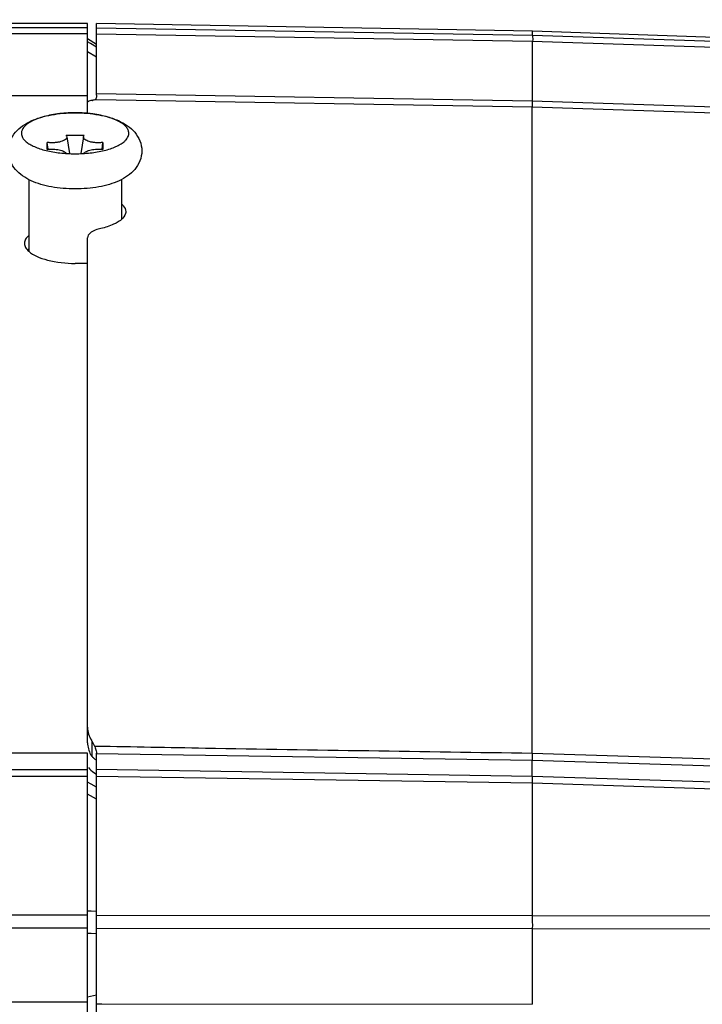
# Model space of a CAD drawing. Header units: millimetres. Extents: x 0 to 420, y 0 to 297.
# Tile 70 of 100: x 209 to 217, y 208 to 219. Entities that reach past the tile are written whole.
import ezdxf

# ---------------------------------------------------------------- set-up
doc = ezdxf.new("R2010")
doc.units = ezdxf.units.MM
doc.header["$LTSCALE"] = 23.1
doc.layers.get('0').update_dxf_attribs({"linetype": 'CONTINUOUS'})
doc.layers.add('DIM_PILOTEES', color=7, linetype='CONTINUOUS')
doc.styles.get("Standard").update_dxf_attribs({"font": 'txt', "width": 0.7})
doc.dimstyles.new('DIMSTYLE_5', dxfattribs={"dimtxt": 2.5, "dimasz": 3.5, "dimexe": 2, "dimexo": 0, "dimtad": 1, "dimlfac": 5, "dimdsep": 46, "dimtxsty": 'Standard', "dimblk": '_FILLED', "dimblk1": '_FILLED', "dimblk2": '_FILLED', "dimcen": 0, "dimazin": 2, "dimtp": 0.5, "dimtm": 0.5, "dimtfac": 1, "dimtofl": 0, "dimtmove": 0, "dimatfit": 3, "dimldrblk": '_FILLED', "dimfxl": 0, "dimtolj": 1, "dimarcsym": 0})
doc.dimstyles.new('DIMSTYLE_6', dxfattribs={"dimtxt": 2.5, "dimasz": 3.5, "dimexe": 2, "dimexo": 0, "dimtad": 1, "dimdec": 1, "dimlfac": 5, "dimdsep": 46, "dimtxsty": 'Standard', "dimblk": '_FILLED', "dimblk1": '_FILLED', "dimblk2": '_FILLED', "dimcen": 0, "dimazin": 2, "dimtp": 0.5, "dimtm": 0.5, "dimtfac": 1, "dimtdec": 1, "dimtofl": 0, "dimtmove": 0, "dimatfit": 3, "dimldrblk": '_FILLED', "dimfxl": 0, "dimtolj": 1, "dimarcsym": 0})
doc.dimstyles.new('DIMSTYLE_7', dxfattribs={"dimtxt": 2.5, "dimasz": 3.5, "dimexe": 2, "dimexo": 0, "dimtad": 1, "dimdec": 1, "dimlfac": 5, "dimdsep": 46, "dimtxsty": 'Standard', "dimblk": '_FILLED', "dimblk1": '_FILLED', "dimblk2": '_FILLED', "dimcen": 0, "dimazin": 2, "dimtp": 0.3, "dimtm": 0.3, "dimtfac": 1, "dimtdec": 1, "dimtofl": 0, "dimtmove": 0, "dimatfit": 3, "dimldrblk": '_FILLED', "dimfxl": 0, "dimtolj": 1, "dimarcsym": 0})

# ---------------------------------------------------------------- blocks, each defined once
blk = doc.blocks.new('_FILLED')
at = {"color": 0, "linetype": 'ByBlock'}
blk.add_solid([(0, 0), (-1, 0.1429), (-1, -0.1429)], dxfattribs=at)
blk = doc.blocks.new('*D6')
at = {"layer": 'DIM_PILOTEES', "color": 2, "linetype": 'Continuous'}
for p, q in [((190.452, 210.298), (190.452, 242.392)), ((243.711, 216.801), (243.711, 242.392)), ((190.452, 240.392), (217.082, 240.392)), ((243.711, 240.392), (217.082, 240.392))]:
    blk.add_line(p, q, dxfattribs=at)
at = {"layer": 'DIM_PILOTEES', "color": 2, "linetype": 'Continuous', "xscale": 3.5, "yscale": 3.5, "zscale": 3.5, "rotation": 180}
blk.add_blockref('_FILLED', (190.452, 240.392), dxfattribs=at)
at = {"layer": 'DIM_PILOTEES', "color": 2, "linetype": 'Continuous', "xscale": 3.5, "yscale": 3.5, "zscale": 3.5}
blk.add_blockref('_FILLED', (243.711, 240.392), dxfattribs=at)
at = {"layer": 'DIM_PILOTEES', "color": 2, "linetype": 'Continuous', "insert": (217.082, 243.517), "char_height": 2.5, "width": 13.66071, "attachment_point": 2, "line_spacing_factor": 0.9}
blk.add_mtext('{\\ftxt;\\W0.0001;\\H0.0001;\\~}{\\ftxt;\\W3.6428571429;\\H2.5; }{\\ftxt;\\W0.0001;\\H0.0001;\\~}', dxfattribs=at)
blk = doc.blocks.new('*D7')
at = {"layer": 'DIM_PILOTEES', "color": 2, "linetype": 'Continuous'}
for p, q in [((190.452, 210.298), (190.452, 237.392)), ((230.501, 217.363), (230.501, 237.392)), ((190.452, 235.392), (210.477, 235.392)), ((230.501, 235.392), (210.477, 235.392))]:
    blk.add_line(p, q, dxfattribs=at)
at = {"layer": 'DIM_PILOTEES', "color": 2, "linetype": 'Continuous', "xscale": 3.5, "yscale": 3.5, "zscale": 3.5, "rotation": 180}
blk.add_blockref('_FILLED', (190.452, 235.392), dxfattribs=at)
at = {"layer": 'DIM_PILOTEES', "color": 2, "linetype": 'Continuous', "xscale": 3.5, "yscale": 3.5, "zscale": 3.5}
blk.add_blockref('_FILLED', (230.501, 235.392), dxfattribs=at)
at = {"layer": 'DIM_PILOTEES', "color": 2, "linetype": 'Continuous', "insert": (210.477, 238.517), "char_height": 2.5, "width": 13.92857, "attachment_point": 2, "line_spacing_factor": 0.9}
blk.add_mtext('{\\ftxt;\\W0.0001;\\H0.0001;\\~}{\\ftxt;\\W3.7142857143;\\H2.5; }{\\ftxt;\\W0.0001;\\H0.0001;\\~}', dxfattribs=at)
blk = doc.blocks.new('*D8')
at = {"layer": 'DIM_PILOTEES', "color": 2, "linetype": 'Continuous'}
for p, q in [((202.748, 205.089), (202.748, 232.392)), ((219.855, 205.089), (219.855, 232.392)), ((202.748, 230.392), (211.301, 230.392)), ((219.855, 230.392), (211.301, 230.392))]:
    blk.add_line(p, q, dxfattribs=at)
at = {"layer": 'DIM_PILOTEES', "color": 2, "linetype": 'Continuous', "xscale": 3.5, "yscale": 3.5, "zscale": 3.5, "rotation": 180}
blk.add_blockref('_FILLED', (202.748, 230.392), dxfattribs=at)
at = {"layer": 'DIM_PILOTEES', "color": 2, "linetype": 'Continuous', "xscale": 3.5, "yscale": 3.5, "zscale": 3.5}
blk.add_blockref('_FILLED', (219.855, 230.392), dxfattribs=at)
at = {"layer": 'DIM_PILOTEES', "color": 2, "linetype": 'Continuous', "insert": (211.301, 233.517), "char_height": 2.5, "width": 10.44643, "attachment_point": 2, "line_spacing_factor": 0.9}
blk.add_mtext('{\\ftxt;\\W0.0001;\\H0.0001;\\~}{\\ftxt;\\W2.7857142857;\\H2.5; }{\\ftxt;\\W0.0001;\\H0.0001;\\~}', dxfattribs=at)

msp = doc.modelspace()

# ---------------------------------------------------------------- linework, layer by layer
at = {"color": 7, "linetype": 'Continuous'}
for p, q in [((209.9015, 219.1724), (200.9104, 219.1724)), ((209.9015, 219.122), (200.9112, 219.122)), ((209.9015, 218.1592), (209.9015, 219.1724)), ((210.0015, 218.3629), (210.0015, 219.1707)), ((214.9067, 219.085), (210.0015, 219.1707)), ((210.0015, 219.1203), (214.9067, 219.0389)), ((214.9067, 219.0389), (214.9067, 219.085)), ((217.2044, 219.0048), (214.9067, 219.085)), ((209.9015, 219.055), (200.9065, 219.055)), ((209.9015, 219.0013), (210.0015, 218.9388)), ((210.0015, 219.0538), (214.9015, 218.9724)), ((214.9015, 218.9725), (217.2288, 218.895)), ((214.9067, 219.0389), (217.2288, 218.9617)), ((209.936, 218.9442), (209.9015, 218.9648)), ((209.936, 218.9442), (209.9015, 218.9648)), ((210.0015, 218.9051), (209.936, 218.9442)), ((214.9015, 218.9724), (214.9015, 218.2962)), ((210.0015, 218.7908), (209.9015, 218.8507)), ((209.9015, 218.3581), (201.6015, 218.3581)), ((214.9015, 218.2962), (210.0015, 218.378)), ((214.9015, 218.2294), (210.0015, 218.311)), ((217.8902, 218.1963), (214.9015, 218.2962)), ((214.9015, 210.9551), (214.9015, 218.2294)), ((218.0045, 218.1256), (214.9015, 218.2294)), ((214.9032, 218.2962), (214.902, 218.2294)), ((209.6593, 217.9122), (209.8637, 217.9122)), ((209.6678, 217.8955), (209.6966, 217.7061)), ((209.8551, 217.8955), (209.8263, 217.7061)), ((209.4481, 217.7536), (209.4481, 217.8316)), ((209.4589, 217.7548), (209.4481, 217.8316)), ((210.064, 217.7548), (210.0749, 217.8316)), ((210.0749, 217.8316), (210.0749, 217.7536)), ((209.2415, 217.4131), (209.2415, 216.6068)), ((210.2815, 217.4134), (210.2815, 216.9645)), ((209.9015, 211.0763), (209.9015, 216.7589)), ((209.9015, 216.4708), (209.7615, 216.4708)), ((209.9515, 210.9194), (209.9515, 211.0928)), ((209.9015, 210.9568), (201.6015, 210.9568)), ((209.9015, 207.5851), (209.9015, 210.9568)), ((210.0015, 207.5711), (210.0015, 210.958)), ((214.9015, 210.8755), (210.0015, 210.9527)), ((218.0045, 210.8577), (214.9015, 210.9551)), ((200.9065, 210.7765), (209.9015, 210.7765)), ((214.9015, 210.6977), (210.0015, 210.775)), ((214.9015, 210.6976), (214.9015, 210.8755)), ((217.8902, 210.7813), (214.9015, 210.8755)), ((200.9112, 210.699), (209.9015, 210.699)), ((214.9067, 210.6195), (210.0015, 210.6976)), ((217.2288, 210.6242), (214.9015, 210.6976)), ((209.9427, 210.609), (209.9015, 210.6323)), ((210.0015, 210.5759), (209.9427, 210.609)), ((214.9067, 209.1307), (214.9067, 210.6194)), ((217.2288, 210.5455), (214.9067, 210.6194)), ((210.0015, 210.4392), (209.9015, 210.4965)), ((209.9015, 209.1343), (200.9112, 209.1343)), ((209.9423, 209.1786), (209.9015, 209.1795)), ((209.9423, 209.1786), (209.9015, 209.1795)), ((210.0015, 209.1771), (209.9423, 209.1786)), ((210.0015, 209.134), (214.9067, 209.1306)), ((214.9067, 209.1307), (217.2288, 209.1274)), ((209.9015, 208.9898), (200.9065, 208.9898)), ((209.9423, 208.9282), (209.9015, 208.9296)), ((209.9423, 208.9282), (209.9015, 208.9296)), ((210.0015, 208.9262), (209.9423, 208.9282)), ((210.0015, 208.99), (214.9015, 208.9859)), ((214.9015, 208.9861), (217.2288, 208.982)), ((214.9015, 208.9859), (214.9015, 208.132)), ((210.0015, 208.2335), (209.9015, 208.2134)), ((200.918, 208.1583), (209.9015, 208.1583)), ((210.0015, 208.1366), (210.0615, 208.1365)), ((210.0615, 208.1365), (214.9015, 208.132))]:
    msp.add_line(p, q, dxfattribs=at)
for centre, radius, start, end in [((209.8788, 218.7344), 0.4359, 279.6008, 280.84782), ((209.7496, 216.7429), 1.4221, 96.17088, 96.68024), ((209.7535, 216.7063), 1.4589, 95.03099, 96.16837), ((209.7568, 216.6696), 1.4957, 94.30486, 95.0331), ((209.7588, 216.643), 1.5224, 93.33732, 94.30447), ((209.7602, 216.6189), 1.5466, 92.48811, 93.33761), ((209.7611, 216.598), 1.5675, 91.64431, 92.48849), ((209.7614, 216.586), 1.5795, 90.58276, 91.64466), ((209.7615, 216.5853), 1.5802, 89.41301, 90.58321), ((209.7615, 216.586), 1.5795, 88.35622, 89.41346), ((209.7618, 216.598), 1.5674, 87.5076, 88.35658), ((209.7627, 216.6189), 1.5466, 86.66655, 87.50795), ((209.7642, 216.643), 1.5224, 85.69436, 86.66688), ((209.7661, 216.6695), 1.4959, 84.97624, 85.69393), ((209.7694, 216.7061), 1.4591, 83.83413, 84.97841), ((209.7733, 216.7426), 1.4224, 83.33285, 83.83156), ((210.2114, 211.2692), 0.3142, 211.95574, 214.16462), ((209.6983, 210.9208), 0.3061, 27.72561, 34.18912), ((209.7119, 210.9281), 0.2906, 21.02409, 27.71629), ((210.2072, 211.093), 0.3091, 208.79687, 214.17568), ((209.2329, 210.1948), 1.0213, 43.54935, 45.44887), ((209.7456, 210.6559), 0.3356, 49.59214, 52.1557), ((209.7863, 210.7037), 0.2728, 46.76854, 49.60063), ((209.985, 209.0188), 4.9236, 359.61865, 1.30215)]:
    msp.add_arc(centre, radius, start, end, dxfattribs=at)
for centre, start_param, end_param in [((210.1015, 210.6905), -2.7556378, -2.1260307), ((209.8615, 210.7753), 0.8530319, 1.0155619)]:
    msp.add_ellipse(centre, major_axis=(0.1992, -0.1256), ratio=0.1404105, start_param=start_param, end_param=end_param, dxfattribs=at)
for points, knots in [([(214.9073, 219.0389), (214.9078, 219.0365), (214.9087, 219.0142), (214.9086, 218.992), (214.9084, 218.9723)], [0, 0, 0, 0, 0.1109585, 1, 1, 1, 1]), ([(209.9917, 218.317), (209.9905, 218.3157), (209.9879, 218.3135), (209.9848, 218.312), (209.9832, 218.3115)], [0, 0, 0, 0, 0.5071155, 1, 1, 1, 1]), ([(210.0015, 218.3629), (210.0015, 218.3578), (210.0009, 218.3424), (209.9987, 218.325), (209.9917, 218.317)], [0, 0, 0, 0, 0.3241204, 1, 1, 1, 1]), ([(209.9142, 218.2953), (209.9123, 218.2945), (209.9073, 218.2923), (209.9015, 218.288), (209.9015, 218.2843)], [0, 0, 0, 0, 0.3577417, 1, 1, 1, 1]), ([(209.9515, 218.3046), (209.9476, 218.3039), (209.935, 218.3016), (209.9224, 218.2986), (209.9142, 218.2953)], [0, 0, 0, 0, 0.3045741, 1, 1, 1, 1]), ([(209.7615, 217.3088), (209.7164, 217.3088), (209.6276, 217.3125), (209.4984, 217.3294), (209.3776, 217.3573), (209.2676, 217.3972), (209.1694, 217.4514), (209.0859, 217.5252), (209.0262, 217.6223), (209.004, 217.7371), (209.0262, 217.8519), (209.0859, 217.9491), (209.1694, 218.0229), (209.2676, 218.0771), (209.3776, 218.117), (209.4983, 218.145), (209.6276, 218.1618), (209.7164, 218.1655), (209.7615, 218.1655)], [0, 0, 0, 0, 0.0709814, 0.139845, 0.2049946, 0.2658885, 0.3235907, 0.3806781, 0.4394737, 0.4999795, 0.5604914, 0.6192972, 0.6763961, 0.7341054, 0.7950026, 0.8601538, 0.9290182, 1, 1, 1, 1]), ([(209.5842, 218.1553), (209.5543, 218.1518), (209.4966, 218.1432), (209.4144, 218.1248), (209.3409, 218.1018), (209.2778, 218.0747), (209.2265, 218.0441), (209.188, 218.0105), (209.1634, 217.9742), (209.1574, 217.9475), (209.1574, 217.9351)], [0, 0, 0, 0, 0.1768924, 0.3427082, 0.4942819, 0.6291265, 0.7457525, 0.8441926, 0.9269069, 1, 1, 1, 1]), ([(209.7615, 218.1655), (209.8065, 218.1655), (209.8954, 218.1618), (210.0246, 218.145), (210.1453, 218.117), (210.2554, 218.0771), (210.3535, 218.0229), (210.437, 217.9492), (210.4967, 217.852), (210.5189, 217.7372), (210.4967, 217.6224), (210.437, 217.5252), (210.3535, 217.4514), (210.2554, 217.3972), (210.1453, 217.3573), (210.0246, 217.3294), (209.8954, 217.3125), (209.8065, 217.3088), (209.7615, 217.3088)], [0, 0, 0, 0, 0.0709814, 0.139845, 0.2049946, 0.2658885, 0.3235907, 0.3806781, 0.4394737, 0.4999795, 0.5604914, 0.6192972, 0.6763961, 0.7341054, 0.7950026, 0.8601538, 0.9290182, 1, 1, 1, 1]), ([(210.3655, 217.9351), (210.3655, 217.9475), (210.3595, 217.9742), (210.3349, 218.0106), (210.2964, 218.0442), (210.245, 218.0747), (210.1818, 218.1019), (210.1083, 218.1249), (210.0261, 218.1433), (209.9683, 218.1519), (209.9384, 218.1554)], [0, 0, 0, 0, 0.0730799, 0.1557867, 0.2542266, 0.370858, 0.5057108, 0.6572924, 0.8231118, 1, 1, 1, 1]), ([(209.1574, 217.9351), (209.1574, 217.9268), (209.1598, 217.9098), (209.1706, 217.8851), (209.188, 217.8613), (209.2029, 217.847), (209.2112, 217.84)], [0, 0, 0, 0, 0.2192537, 0.4523164, 0.7101213, 1, 1, 1, 1]), ([(209.6678, 217.8955), (209.6682, 217.8929), (209.6681, 217.8875), (209.6654, 217.8796), (209.6602, 217.8719), (209.6494, 217.8617), (209.63, 217.8504), (209.6011, 217.8401), (209.5664, 217.8326), (209.528, 217.8284), (209.488, 217.8278), (209.4612, 217.8299), (209.4481, 217.8316)], [0, 0, 0, 0, 0.0314284, 0.0642692, 0.1008215, 0.1426003, 0.2441586, 0.3697486, 0.5152308, 0.6740749, 0.8384278, 1, 1, 1, 1]), ([(209.6593, 217.9122), (209.6604, 217.9109), (209.6643, 217.906), (209.6671, 217.9), (209.6678, 217.8955)], [0, 0, 0, 0, 0.2753397, 1, 1, 1, 1]), ([(210.0749, 217.8316), (210.0617, 217.8299), (210.0349, 217.8278), (209.9949, 217.8284), (209.9565, 217.8326), (209.9219, 217.8401), (209.8929, 217.8504), (209.8735, 217.8617), (209.8628, 217.8719), (209.8576, 217.8796), (209.8548, 217.8875), (209.8548, 217.8929), (209.8551, 217.8955)], [0, 0, 0, 0, 0.1615722, 0.3259251, 0.4847692, 0.6302514, 0.7558414, 0.8573997, 0.8991785, 0.9357308, 0.9685716, 1, 1, 1, 1]), ([(209.8551, 217.8955), (209.8554, 217.8969), (209.8569, 217.9031), (209.8604, 217.9086), (209.8637, 217.9122)], [0, 0, 0, 0, 0.2311483, 1, 1, 1, 1]), ([(210.3117, 217.84), (210.32, 217.847), (210.3349, 217.8613), (210.3524, 217.8851), (210.3631, 217.9098), (210.3655, 217.9268), (210.3655, 217.9351)], [0, 0, 0, 0, 0.2898787, 0.5476836, 0.7807463, 1, 1, 1, 1]), ([(209.2112, 217.84), (209.2241, 217.8291), (209.254, 217.8086), (209.3058, 217.7826), (209.3668, 217.7596), (209.4619, 217.7327), (209.5944, 217.7105), (209.7045, 217.7046), (209.7615, 217.7046)], [0, 0, 0, 0, 0.0875213, 0.1882899, 0.3017506, 0.426633, 0.7030837, 1, 1, 1, 1]), ([(209.4481, 217.7536), (209.4707, 217.7566), (209.5159, 217.7584), (209.5707, 217.7525), (209.6099, 217.7423), (209.6335, 217.7329), (209.6518, 217.7219), (209.6608, 217.7126), (209.6637, 217.7078)], [0, 0, 0, 0, 0.3009443, 0.5921926, 0.7211064, 0.8331683, 0.9259992, 1, 1, 1, 1]), ([(209.7615, 217.7046), (209.8184, 217.7046), (209.9285, 217.7105), (210.061, 217.7327), (210.1561, 217.7596), (210.2171, 217.7826), (210.2689, 217.8086), (210.2989, 217.8291), (210.3117, 217.84)], [0, 0, 0, 0, 0.2969163, 0.573367, 0.6982494, 0.8117101, 0.9124787, 1, 1, 1, 1]), ([(209.8592, 217.7078), (209.8621, 217.7126), (209.8711, 217.7219), (209.8894, 217.7329), (209.913, 217.7423), (209.9523, 217.7525), (210.007, 217.7584), (210.0522, 217.7566), (210.0749, 217.7536)], [0, 0, 0, 0, 0.0740008, 0.1668317, 0.2788936, 0.4078074, 0.6990557, 1, 1, 1, 1]), ([(210.2824, 217.141), (210.29, 217.1346), (210.3145, 217.1113), (210.3315, 217.0774), (210.3315, 217.0533)], [0, 0, 0, 0, 0.2924304, 1, 1, 1, 1]), ([(210.3315, 217.0533), (210.3315, 217.0456), (210.3266, 217.011), (210.3026, 216.982), (210.2824, 216.9643)], [0, 0, 0, 0, 0.2216507, 1, 1, 1, 1]), ([(210.2331, 216.93), (210.2207, 216.9229), (210.1624, 216.8936), (210.0993, 216.8748), (210.0497, 216.8638)], [0, 0, 0, 0, 0.2203578, 1, 1, 1, 1]), ([(209.241, 216.7838), (209.2265, 216.7719), (209.2021, 216.7467), (209.1915, 216.7122), (209.1915, 216.6967)], [0, 0, 0, 0, 0.5463868, 1, 1, 1, 1]), ([(210.0497, 216.8638), (210.0289, 216.8591), (209.9724, 216.8439), (209.9015, 216.7998), (209.9015, 216.7589)], [0, 0, 0, 0, 0.3438894, 1, 1, 1, 1]), ([(209.1915, 216.6967), (209.1915, 216.6809), (209.2024, 216.6458), (209.2265, 216.6195), (209.241, 216.6068)], [0, 0, 0, 0, 0.4503956, 1, 1, 1, 1]), ([(209.241, 216.6068), (209.2667, 216.584), (209.3352, 216.5444), (209.5081, 216.4863), (209.6573, 216.4708), (209.7615, 216.4708)], [0, 0, 0, 0, 0.1888851, 0.4276966, 1, 1, 1, 1]), ([(209.9832, 211.0323), (209.9863, 211.0244), (209.9945, 211.0003), (210.0015, 210.975), (210.0015, 210.958)], [0, 0, 0, 0, 0.3323699, 1, 1, 1, 1]), ([(214.9015, 210.9551), (213.6765, 210.9744), (212.043, 210.9963), (210.4098, 211.0279), (210.0015, 211.0343)], [0, 0, 0, 0, 0.7499975, 1, 1, 1, 1]), ([(214.902, 210.9551), (214.902, 210.9457), (214.9023, 210.9191), (214.902, 210.8925), (214.9032, 210.8755)], [0, 0, 0, 0, 0.3551273, 1, 1, 1, 1]), ([(214.9073, 210.6194), (214.9065, 210.6363), (214.9061, 210.6617), (214.9045, 210.6892), (214.9084, 210.6975)], [0, 0, 0, 0, 0.6459018, 1, 1, 1, 1])]:
    msp.add_open_spline(points, degree=3, knots=knots, dxfattribs=at)
for points in [[(209.9832, 218.3115), (209.9759, 218.3093), (209.9683, 218.3077), (209.9608, 218.3063)], [(210.0015, 218.311), (209.9954, 218.3116), (209.9893, 218.3114), (209.9832, 218.3115)], [(210.2824, 216.9643), (210.2673, 216.9512), (210.2505, 216.9399), (210.2331, 216.93)], [(209.2256, 216.6218), (209.2305, 216.6268), (209.2356, 216.6315), (209.241, 216.6359)], [(209.9015, 211.2495), (209.9015, 211.1986), (209.9179, 211.1462), (209.9449, 211.103)], [(209.9015, 211.0763), (209.9015, 211.0307), (209.9144, 210.984), (209.9363, 210.9441)], [(210.0015, 211.0343), (209.9964, 211.0308), (209.9893, 211.0322), (209.9832, 211.0323)], [(209.9917, 210.8824), (209.9862, 210.8896), (209.9798, 210.8962), (209.9732, 210.9025)]]:
    msp.add_open_spline(points, degree=3, dxfattribs=at)

# ---------------------------------------------------------------- dimensions: what is measured, and where the dimension line sits
at = {"layer": 'DIM_PILOTEES', "color": 2, "linetype": 'Continuous'}
dim = msp.add_linear_dim(base=(190.4522, 240.3919), p1=(243.7115, 216.8011), p2=(190.4522, 210.298), angle=180, text='{\\ftxt;\\W0.0001;\\H0.0001;\\~}{\\ftxt;\\W3.6428571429;\\H2.5; }{\\ftxt;\\W0.0001;\\H0.0001;\\~}', dimstyle='DIMSTYLE_5', dxfattribs=at)
dim.commit()
dim.dimension.update_dxf_attribs({"geometry": '*D6', "text_midpoint": (216.7247, 240.3919), "dimtype": 160})
for base, p1, p2, text, dimstyle, picture, middle in [((230.5015, 235.3919), (190.4522, 210.298), (230.5015, 217.3631), '{\\ftxt;\\W0.0001;\\H0.0001;\\~}{\\ftxt;\\W3.7142857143;\\H2.5; }{\\ftxt;\\W0.0001;\\H0.0001;\\~}', 'DIMSTYLE_6', '*D7', (210.1197, 235.3919)), ((219.8549, 230.3919), (202.748, 205.089), (219.8549, 205.089), '{\\ftxt;\\W0.0001;\\H0.0001;\\~}{\\ftxt;\\W2.7857142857;\\H2.5; }{\\ftxt;\\W0.0001;\\H0.0001;\\~}', 'DIMSTYLE_7', '*D8', (210.9443, 230.3919))]:
    dim = msp.add_linear_dim(base=base, p1=p1, p2=p2, text=text, dimstyle=dimstyle, dxfattribs=at)
    dim.commit()
    dim.dimension.update_dxf_attribs({"geometry": picture, "text_midpoint": middle, "dimtype": 160})

doc.saveas('drawing.dxf')
